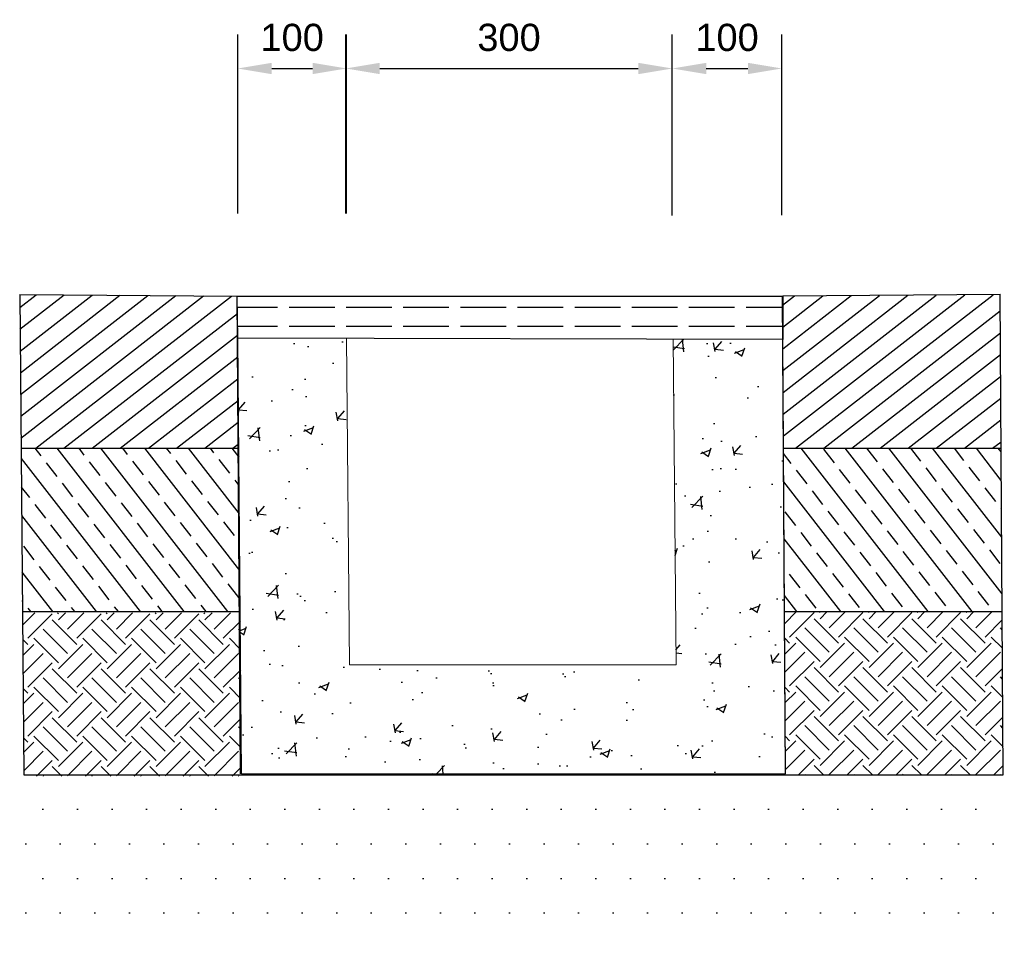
# Model space of a CAD drawing. Extents: x 76590 to 148436, y 2885688 to 2928336.
# Tile 12 of 17: x 98596 to 99501, y 2896125 to 2896969. Entities that reach past the tile are written whole.
import ezdxf

# ---------------------------------------------------------------- set-up
doc = ezdxf.new("R2010")
doc.units = 0
doc.header["$PDSIZE"] = 0.2
doc.layers.add('50S', color=1, linetype='Continuous', lineweight=18)
doc.layers.add('HATCH', color=7, linetype='Continuous')
doc.styles.add('ARIAL', font='arial.ttf')
doc.styles.add('ROMANS', font='romans.shx', dxfattribs={"width": 0.8})
doc.dimstyles.new('1-25', dxfattribs={"dimscale": 25, "dimtxt": 2, "dimasz": 2.5, "dimexe": 1.25, "dimexo": 0.625, "dimtad": 1, "dimdec": 0, "dimzin": 12, "dimtxsty": 'ROMANS', "dimcen": 2, "dimclrd": 1, "dimclre": 1, "dimclrt": 2, "dimadec": 0, "dimazin": 0, "dimtfac": 1, "dimtdec": 4, "dimtmove": 2, "dimatfit": 3, "dimfxl": 1, "dimtvp": 1, "dimtolj": 1, "dimtzin": 0, "dimlwd": -1, "dimarcsym": 0})
pattern_1 = [(127.8749837, (4920.965, 0), (-25.0619329, -19.49261448), []), (127.8749837, (4923.75, 22.277), (-25.0619329, -19.49261448), [15.875, -7.9375])]
pattern_2 = [(37.875, (4920.965, 0), (-9.746310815, 12.53096367), [])]

# ---------------------------------------------------------------- blocks, each defined once
blk = doc.blocks.new('*D72')
at = {"layer": 'Defpoints', "color": 0, "transparency": 16777216}
for p in [(98896.35, 2896924.2), (98796.35, 2896775.5), (98896.35, 2896775.5)]:
    blk.add_point(p, dxfattribs=at)
at = {"layer": 'HATCH', "color": 1, "lineweight": -2, "transparency": 16777216}
for p, q in [((98796.35, 2896791.13), (98796.35, 2896955.45)), ((98896.35, 2896791.13), (98896.35, 2896955.45))]:
    blk.add_line(p, q, dxfattribs=at)
at = {"layer": 'HATCH', "color": 1, "transparency": 16777216}
blk.add_line((98827.6, 2896924.2), (98865.1, 2896924.2), dxfattribs=at)
for points in [[(98827.6, 2896929.41), (98827.6, 2896918.99), (98796.35, 2896924.2)], [(98865.1, 2896929.41), (98865.1, 2896918.99), (98896.35, 2896924.2)]]:
    blk.add_solid(points, dxfattribs=at)
at = {"layer": 'HATCH', "color": 2, "transparency": 16777216, "insert": (98846.35, 2896952.59), "char_height": 25, "attachment_point": 5, "style": 'ARIAL'}
blk.add_mtext('\\A1;100', dxfattribs=at)
blk = doc.blocks.new('*D73')
at = {"layer": 'Defpoints', "color": 0, "transparency": 16777216}
for p in [(99195.67, 2896924.2), (98895.65, 2896775.51), (99195.67, 2896773.57)]:
    blk.add_point(p, dxfattribs=at)
at = {"layer": 'HATCH', "color": 1, "lineweight": -2, "transparency": 16777216}
for p, q in [((98895.65, 2896791.14), (98895.65, 2896955.45)), ((99195.67, 2896789.2), (99195.67, 2896955.45))]:
    blk.add_line(p, q, dxfattribs=at)
at = {"layer": 'HATCH', "color": 1, "transparency": 16777216}
blk.add_line((98926.9, 2896924.2), (99164.42, 2896924.2), dxfattribs=at)
for points in [[(98926.9, 2896929.41), (98926.9, 2896918.99), (98895.65, 2896924.2)], [(99164.42, 2896929.41), (99164.42, 2896918.99), (99195.67, 2896924.2)]]:
    blk.add_solid(points, dxfattribs=at)
at = {"layer": 'HATCH', "color": 2, "transparency": 16777216, "insert": (99045.66, 2896952.6), "char_height": 25, "attachment_point": 5, "style": 'ARIAL'}
blk.add_mtext('\\A1;300', dxfattribs=at)
blk = doc.blocks.new('*D74')
at = {"layer": 'Defpoints', "color": 0, "transparency": 16777216}
for p in [(99296.34, 2896924.2), (99195.67, 2896773.57), (99296.34, 2896773.92)]:
    blk.add_point(p, dxfattribs=at)
at = {"layer": 'HATCH', "color": 1, "lineweight": -2, "transparency": 16777216}
for p, q in [((99195.67, 2896789.2), (99195.67, 2896955.45)), ((99296.34, 2896789.54), (99296.34, 2896955.45))]:
    blk.add_line(p, q, dxfattribs=at)
at = {"layer": 'HATCH', "color": 1, "transparency": 16777216}
blk.add_line((99226.92, 2896924.2), (99265.09, 2896924.2), dxfattribs=at)
for points in [[(99226.92, 2896929.41), (99226.92, 2896918.99), (99195.67, 2896924.2)], [(99265.09, 2896929.41), (99265.09, 2896918.99), (99296.34, 2896924.2)]]:
    blk.add_solid(points, dxfattribs=at)
at = {"layer": 'HATCH', "color": 2, "transparency": 16777216, "insert": (99246, 2896952.59), "char_height": 25, "attachment_point": 5, "style": 'ARIAL'}
blk.add_mtext('\\A1;100', dxfattribs=at)

msp = doc.modelspace()

# ---------------------------------------------------------------- hatches: boundary and pattern name
at = {"layer": 'HATCH'}
h = msp.add_hatch(dxfattribs=at)
h.set_pattern_fill('ANSI31', color=256, scale=5, angle=352.875, style=0)
h.set_pattern_definition(pattern_2)
h.paths.add_polyline_path([(98795.98, 2896715.19), (98596, 2896716.5), (98597.21, 2896575.35), (98796.89, 2896575.35)])
h = msp.add_hatch(dxfattribs=at)
h.set_pattern_fill('ACAD_ISO02W100', color=1, scale=3.5)
h.set_pattern_definition([(0, (4920.965, 0), (0, 17.5), [42, -10.5])])
h.paths.add_polyline_path([(99196.35, 2896675.45), (99196.35, 2896675.52), (99297.18, 2896675.19), (99296.92, 2896715.19), (98795.98, 2896715.19), (98796.35, 2896676.48), (98896.35, 2896676.48), (98896.35, 2896676.22)])
h = msp.add_hatch(dxfattribs=at)
h.set_pattern_fill('ANSI31', color=256, scale=5, angle=352.875, style=0)
h.set_pattern_definition(pattern_2)
h.paths.add_polyline_path([(99496.91, 2896716.5), (99296.92, 2896715.19), (99297.18, 2896675.19), (99297.2, 2896675.19), (99297.84, 2896575.35), (99497.83, 2896575.35)])
h = msp.add_hatch(dxfattribs=at)
h.set_pattern_fill('AR-CONC', color=256, scale=0.5, style=0)
h.set_pattern_definition([(50, (-295939.86, 5565593.386), (91.0923345, -7.9695428), [9.525, -104.775]), (355, (-295939.86, 5565593.39), (-17.6217107, 95.5284226), [7.62, -83.820292]), (100.4514447, (-295932.27, 5565592.72), (73.4706235, 87.558876), [8.0950044, -89.0451223]), (46.1842, (-295939.86, 5565618.79), (135.5395204, -21.021164), [14.2875, -157.1625]), (96.6355576, (-295928.56, 5565617.03), (118.702067, 123.713062), [12.1425116, -133.567804]), (351.184151, (-295939.86, 5565618.79), (118.702067, 123.713062), [11.4299835, -125.729866]), (21, (-295927.16, 5565612.436), (75.8071956, -51.132599), [9.525, -104.775]), (326, (-295927.16, 5565612.44), (30.9010142, 92.093983), [7.62, -83.82]), (71.451445, (-295920.84, 5565608.175), (106.7082096, 40.9613844), [8.0950044, -89.0449688]), (37.5, (-295939.86, 5565593.386), (1.54430163, 42.27751944), [0, -82.804, 0, -85.09, 0, -84.1375]), (7.5, (-295939.86, 5565593.386), (33.40983126, 50.0902874), [0, -48.514, 0, -80.899, 0, -32.0675]), (327.5, (-295968.18, 5565593.386), (67.7952976, -2.864372), [0, -31.75, 0, -99.06, 0, -131.445]), (317.5, (-295980.88, 5565593.386), (74.0645907, 12.7132455), [0, -41.275, 0, -65.786, 0, -93.345])])
h.paths.add_polyline_path([(98896.35, 2896676.48), (98899.12, 2896376.48), (99199.13, 2896376.48), (99196.35, 2896675.52), (99297.2, 2896675.19), (99299.78, 2896276.48), (98799.77, 2896276.48), (98796.35, 2896676.48)])
h = msp.add_hatch(dxfattribs=at)
h.set_pattern_fill('ANSI33', color=256, scale=5, angle=82.87498, style=0)
h.set_pattern_definition(pattern_1)
h.paths.add_polyline_path([(98797.5, 2896575.35), (98597.51, 2896575.35), (98598.48, 2896425.35), (98798.48, 2896425.35)])
h = msp.add_hatch(dxfattribs=at)
h.set_pattern_fill('ANSI33', color=256, scale=5, angle=82.87498, style=0)
h.set_pattern_definition(pattern_1)
h.paths.add_polyline_path([(99497.83, 2896575.35), (99297.84, 2896575.35), (99298.81, 2896425.35), (99498.81, 2896425.35)])
h = msp.add_hatch(dxfattribs=at)
h.set_pattern_fill('EARTH', color=256, scale=5, angle=45)
h.set_pattern_definition([(45, (4220.955, -1.132), (0, 44.9012806), [31.75, -31.75]), (45, (4212.536, 7.287), (0, 44.9012806), [31.75, -31.75]), (45, (4204.117, 15.706), (0, 44.9012806), [31.75, -31.75]), (135, (4204.117, 21.32), (-44.9012806, 0), [31.75, -31.75]), (135, (4212.536, 29.738), (-44.9012806, 0), [31.75, -31.75]), (135, (4220.955, 38.157), (-44.9012806, 0), [31.75, -31.75])])
h.paths.add_polyline_path([(98798.8, 2896424.22), (98598.8, 2896424.22), (98599.77, 2896274.22), (98799.78, 2896274.22)])
h = msp.add_hatch(dxfattribs=at)
h.set_pattern_fill('EARTH', color=256, scale=5, angle=45)
h.set_pattern_definition([(45, (4920.965, 0), (0, 44.9012806), [31.75, -31.75]), (45, (4912.546, 8.42), (0, 44.9012806), [31.75, -31.75]), (45, (4904.127, 16.838), (0, 44.9012806), [31.75, -31.75]), (135, (4904.127, 22.45), (-44.9012806, 0), [31.75, -31.75]), (135, (4912.546, 30.87), (-44.9012806, 0), [31.75, -31.75]), (135, (4920.965, 39.29), (-44.9012806, 0), [31.75, -31.75])])
h.paths.add_polyline_path([(99498.81, 2896425.35), (99298.81, 2896425.35), (99299.78, 2896275.35), (99499.79, 2896275.35)])
h = msp.add_hatch(dxfattribs=at)
h.set_pattern_fill('DOTS', color=1, scale=20)
h.set_pattern_definition([(0, (-295939.86, 5565593.386), (15.875, 31.75), [0, -31.75])])
h.paths.add_polyline_path([(99499.79, 2896275.35), (98599.76, 2896275.35), (98601.04, 2896125.35), (99500.76, 2896125.35)])

# ---------------------------------------------------------------- linework, layer by layer
for p, q in [((98596, 2896716.5), (98795.98, 2896715.19)), ((98798.84, 2896276.48), (98795.98, 2896715.19)), ((99299.78, 2896276.48), (99296.92, 2896715.19)), ((99497.17, 2896716.5), (99297.2, 2896715.19)), ((98597.21, 2896575.35), (98797.21, 2896575.35)), ((99297.84, 2896575.35), (99497.83, 2896575.35)), ((98598.48, 2896425.35), (98798.5, 2896425.35)), ((99298.81, 2896425.35), (99498.81, 2896425.35)), ((98599.76, 2896275.35), (99499.79, 2896275.35))]:
    msp.add_line(p, q)
for points in [[(98596, 2896716.5), (98599.76, 2896275.35)], [(99499.79, 2896275.35), (99496.91, 2896716.5)]]:
    msp.add_lwpolyline(points)
at = {"layer": '50S'}
msp.add_lwpolyline([(98896.35, 2896676.48), (98899.12, 2896376.48), (99199.13, 2896376.48), (99196.35, 2896675.52), (99297.2, 2896675.19), (99299.78, 2896276.48), (98799.77, 2896276.48), (98796.35, 2896676.48)], close=True, dxfattribs=at)
at = {"layer": 'HATCH'}
msp.add_lwpolyline([(98795.98, 2896715.19), (99297.18, 2896715.19), (99297.18, 2896675.19), (98796.35, 2896676.48)], close=True, dxfattribs=at)

# ---------------------------------------------------------------- dimensions: what is measured, and where the dimension line sits
for base, p1, p2, picture, middle in [((98896.35, 2896924.2), (98796.35, 2896775.5), (98896.35, 2896775.5), '*D72', (98846.35, 2896952.59)), ((99195.67, 2896924.2), (98895.65, 2896775.51), (99195.67, 2896773.57), '*D73', (99045.66, 2896952.6))]:
    dim = msp.add_linear_dim(base=base, p1=p1, p2=p2, dimstyle='1-25', override={"dimtxt": 1, "dimasz": 1.25, "dimzin": 0, "dimtxsty": 'ARIAL'}, dxfattribs=at)
    dim.commit()
    dim.dimension.update_dxf_attribs({"geometry": picture, "text_midpoint": middle})
dim = msp.add_linear_dim(base=(99296.34, 2896924.2), p1=(99195.67, 2896773.57), p2=(99296.34, 2896773.92), text='100', dimstyle='1-25', override={"dimtxt": 1, "dimasz": 1.25, "dimzin": 0, "dimtxsty": 'ARIAL'}, dxfattribs=at)
dim.commit()
dim.dimension.update_dxf_attribs({"geometry": '*D74', "text_midpoint": (99246, 2896952.59)})

doc.saveas('drawing.dxf')
